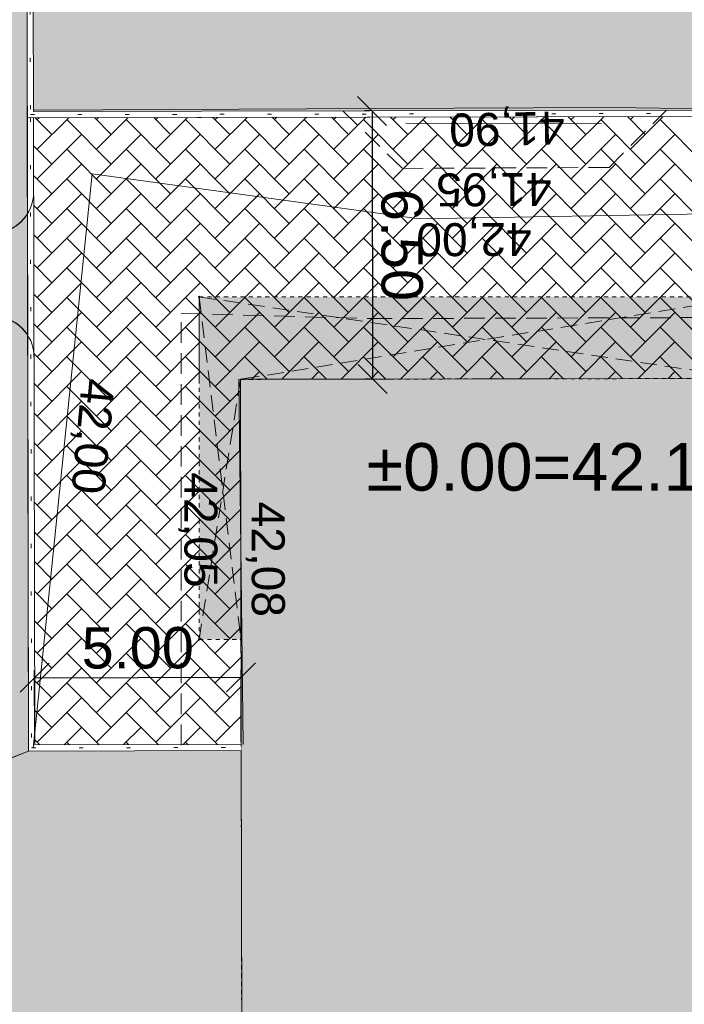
# Model space of a CAD drawing. Header units: metres. Extents: x 561538 to 562530, y 6580867 to 6581188.
# Tile 7 of 78: x 561583 to 561599, y 6581036 to 6581060. Entities that reach past the tile are written whole.
import ezdxf

# ---------------------------------------------------------------- set-up
doc = ezdxf.new("R2010")
doc.units = ezdxf.units.M
for name, pattern in [('DASHED', [0.75, 0.5, -0.25]), ('DOT2', [3.174999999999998, 0, -3.174999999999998]), ('Hoone$0$DASHED', [0.75, 0.5, -0.25]), ('Hoone$0$VEEPIIR', [0.02001, 0.01, -9.999999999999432e-06, 0.01])]:
    doc.linetypes.add(name, pattern=pattern)
for name, color, linetype in [('Hoone$0$ar', 7, 'Continuous'), ('Hoone$0$AR_Explanation', 7, 'Continuous'), ('KOTY', 7, 'Continuous')]:
    doc.layers.add(name, color=color, linetype=linetype)
for name, color, linetype, lineweight in [('Hoone$0$DP_suurim_ehitisealuse_pind', 150, 'Continuous', 0), ('K-Halj-muru', 71, 'Continuous', 9), ('KLM_hatch-konnitee-asfalt', 51, 'Continuous', 9), ('KLM_hatch-soidutee-asfalt-tyyp2', 253, 'Continuous', 9), ('KLM_hatch_betoonkivi', 253, 'Continuous', 9), ('KLM_horisontaal', 154, 'Continuous', 9), ('KLM_katteserv', 1, 'Continuous', 9), ('KLM_äärekivi_kõnnitee', 5, 'Continuous', 9), ('KLM_äärekivi_sõidutee', 1, 'Continuous', 9)]:
    doc.layers.add(name, color=color, linetype=linetype, lineweight=lineweight)
doc.styles.add('Hoone$0$GENERATED_STYLE_3', font='arial.ttf')
doc.styles.add('LK-500', font='swiss.ttf', dxfattribs={"height": 1})
doc.styles.add('SWISL', font='swissl.ttf', dxfattribs={"width": 0.99, "height": 1.2})

# ---------------------------------------------------------------- blocks, each defined once
blk = doc.blocks.new('_OBLIQUE')
at = {"color": 0, "linetype": 'ByBlock'}
blk.add_line((-0.5, -0.5), (0.5, 0.5), dxfattribs=at)

msp = doc.modelspace()

# ---------------------------------------------------------------- hatches: boundary and pattern name
at = {"layer": 'Hoone$0$ar', "linetype": 'Hoone$0$VEEPIIR', "lineweight": 15, "true_color": 0xc284a3}
h = msp.add_hatch(color=233, dxfattribs=at)
h.dxf.hatch_style = 1
h.paths.add_polyline_path([(561588.5333273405, 6581022.337083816), (561643.233230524, 6581022.439999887), (561643.2057799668, 6581037.029974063), (561643.2056831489, 6581039.89997388), (561637.2003907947, 6581039.888675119), (561637.1796194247, 6581050.92866066), (561588.4797056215, 6581050.837033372), (561600.7834069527, 6581050.860182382), (561600.7796911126, 6581052.835151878), (561587.4796911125, 6581052.835151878), (561587.4796911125, 6581044.535151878), (561588.491966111, 6581044.53705702)])
at = {"layer": 'Hoone$0$AR_Explanation', "linetype": 'Continuous', "lineweight": 25}
msp.add_hatch(color=1, dxfattribs=at).paths.add_polyline_path([(561597.0121911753, 6581051.218893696), (561595.4121995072, 6581051.224056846), (561596.2102247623, 6581050.610819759)], flags=0)
at = {"layer": 'K-Halj-muru'}
h = msp.add_hatch(color=256, dxfattribs=at)
edge = h.paths.add_edge_path()
edge.add_line((561577.12081321, 6581054.366873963), (561582.4658640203, 6581054.37515313))
edge.add_arc((561582.4886990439, 6581055.331534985), 0.9566544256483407, 268.6322388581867, 329.7823255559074)
edge.add_line((561583.3153628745, 6581054.850063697), (561583.2802484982, 6581072.475602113))
edge.add_line((561583.2802484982, 6581072.475602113), (561588.647307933, 6581072.485725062))
edge.add_arc((561588.6457047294, 6581073.33572355), 0.8500000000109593, 270.1080668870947, 360.1080669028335)
edge.add_line((561589.4957032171, 6581073.337326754), (561589.4936659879, 6581074.41744006))
edge.add_line((561589.4936659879, 6581074.41744006), (561589.3398622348, 6581075.739060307))
edge.add_line((561589.3398622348, 6581075.739060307), (561580.8546013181, 6581075.246038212))
edge.add_arc((561581.361836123, 6581070.263102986), 5.008685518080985, 95.81236745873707, 178.782130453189)
edge.add_line((561576.3542820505, 6581070.369558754), (561576.1192657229, 6581055.368576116))
edge.add_arc((561577.1192642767, 6581055.366872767), 1.000000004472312, 179.9024052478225, 270.0887473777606)
h = msp.add_hatch(color=256, dxfattribs=at)
edge = h.paths.add_edge_path()
edge.add_arc((561582.4659655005, 6581051.363762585), 1.011406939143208, 32.2614223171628, 89.72980301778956)
edge.add_line((561582.4707351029, 6581052.375158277), (561577.1109018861, 6581052.366856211))
edge.add_arc((561576.9784294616, 6581051.359968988), 1.015564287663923, 82.50485477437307, 178.4622422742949)
edge.add_line((561575.9632309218, 6581051.38722238), (561575.9101169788, 6581048.808974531))
edge.add_arc((561563.810143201, 6581049.071920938), 12.10283050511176, 330.488690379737, 358.7550924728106, ccw=False)
edge.add_arc((561578.6424351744, 6581039.470649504), 5.633222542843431, 139.7538213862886, 184.3312435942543)
edge.add_line((561573.0253005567, 6581039.045214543), (561573.148, 6581037.741))
edge.add_line((561573.148, 6581037.741), (561583.3413054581, 6581041.828272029))
edge.add_line((561583.3413054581, 6581041.828272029), (561583.3212328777, 6581051.903634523))
msp.add_hatch(color=256, dxfattribs=at).paths.add_polyline_path([(561588.4909977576, 6581041.838531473), (561583.3413054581, 6581041.828272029), (561573.117, 6581037.824), (561573.407, 6581034.988), (561574.8087, 6581034.7682), (561574.6274, 6581030.7751), (561573.0832, 6581030.7898), (561572.815366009, 6581026.37828295), (561572.615, 6581019.57), (561573.8343135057, 6581018.730534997), (561660.7255855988, 6581016.385296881), (561643.2275940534, 6581022.438383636), (561588.5276922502, 6581022.335410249)])
at = {"layer": 'KLM_hatch-konnitee-asfalt', "ltscale": 0.5}
h = msp.add_hatch(color=256, dxfattribs=at)
h.dxf.hatch_style = 1
edge = h.paths.add_edge_path()
edge.add_line((561571.3440987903, 6581042.043038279), (561573.148, 6581037.741))
edge.add_line((561573.148, 6581037.741), (561573.0253005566, 6581039.045214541))
edge.add_arc((561578.6424317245, 6581039.470649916), 5.633219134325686, 139.7538355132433, 184.331250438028, ccw=False)
edge.add_arc((561563.8101450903, 6581049.071920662), 12.10282861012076, 330.488671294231, 358.7550935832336)
edge.add_line((561575.9101169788, 6581048.808974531), (561575.9632309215, 6581051.38722237))
edge.add_arc((561576.9784294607, 6581051.359968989), 1.01556428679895, 82.50485471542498, 178.462242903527, ccw=False)
edge.add_line((561577.1109018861, 6581052.366856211), (561582.4707351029, 6581052.375158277))
edge.add_arc((561582.4560924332, 6581051.345954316), 1.02930811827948, 32.80632769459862, 89.18489764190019, ccw=False)
edge.add_line((561583.3212328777, 6581051.903634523), (561583.3153628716, 6581054.850063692))
edge.add_arc((561582.4886990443, 6581055.331534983), 0.9566544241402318, 268.6322388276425, 329.78232530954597, ccw=False)
edge.add_line((561582.4658640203, 6581054.37515313), (561577.1208132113, 6581054.366873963))
edge.add_arc((561577.0494912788, 6581055.368371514), 1.004033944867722, 178.9166426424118, 274.0734581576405, ccw=False)
edge.add_line((561576.0456368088, 6581055.38735481), (561576.3542820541, 6581070.369558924))
edge.add_arc((561581.3620409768, 6581070.262913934), 5.008894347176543, 95.81447969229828, 178.7800162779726, ccw=False)
edge.add_line((561580.8546013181, 6581075.246038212), (561589.3398622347, 6581075.739060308))
edge.add_arc((561583.4411383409, 6581074.317614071), 6.067573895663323, 13.54855392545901, 33.79649522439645)
edge.add_line((561588.4834044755, 6581077.692670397), (561580.7385902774, 6581077.242670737))
edge.add_arc((561581.3593764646, 6581070.264020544), 7.00620681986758, 95.08336895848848, 178.7999648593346)
edge.add_line((561574.3547063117, 6581070.410751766), (561574.3015696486, 6581067.831401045))
edge.add_arc((561573.2841138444, 6581067.859626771), 1.017847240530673, 262.00777864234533, 358.4109380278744, ccw=False)
edge.add_line((561573.1425937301, 6581066.851665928), (561569.3116413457, 6581066.843738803))
edge.add_line((561569.3116413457, 6581066.843738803), (561569.2822881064, 6581064.843673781))
edge.add_line((561569.2822881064, 6581064.843673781), (561573.1316419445, 6581064.851638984))
edge.add_arc((561573.2139995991, 6581063.849685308), 1.005332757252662, -1.0523194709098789, 94.6989814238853, ccw=False)
edge.add_line((561574.2191627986, 6581063.831221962), (561573.9181379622, 6581049.218926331))
edge.add_arc((561563.7100466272, 6581049.106852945), 10.20870653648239, -29.01927191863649, 0.629018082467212, ccw=False)
edge.add_line((561572.6371173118, 6581044.15457083), (561571.3440987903, 6581042.043038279))
at = {"layer": 'KLM_hatch-soidutee-asfalt-tyyp2'}
h = msp.add_hatch(color=253, dxfattribs=at)
edge = h.paths.add_edge_path()
edge.add_line((561583.4305470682, 6581072.325885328), (561583.4604306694, 6581057.325915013))
edge.add_line((561583.4604306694, 6581057.325915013), (561599.8605077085, 6581057.356847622))
edge.add_arc((561599.862393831, 6581056.356849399), 1.000000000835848, 0.11414705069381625, 90.1080669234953, ccw=False)
edge.add_line((561600.8623918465, 6581056.35884164), (561600.8673727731, 6581053.858682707))
edge.add_line((561600.8673727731, 6581053.858682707), (561636.1683412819, 6581053.925100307))
edge.add_arc((561636.1702227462, 6581052.925102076), 1.00000000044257, 0.10777591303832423, 90.10780002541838, ccw=False)
edge.add_line((561637.1702209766, 6581052.92698312), (561637.2001282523, 6581037.027708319))
edge.add_line((561637.2001282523, 6581037.027708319), (561643.8001438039, 6581037.029429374))
edge.add_line((561643.8001438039, 6581037.029429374), (561643.777595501, 6581049.013854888))
edge.add_arc((561645.7775919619, 6581049.017617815), 2.000000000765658, 90.10806694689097, 180.107799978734, ccw=False)
edge.add_line((561645.7738197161, 6581051.017614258), (561650.1738212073, 6581051.025913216))
edge.add_line((561650.1738212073, 6581051.025913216), (561650.1343104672, 6581072.025876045))
edge.add_line((561650.1343104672, 6581072.025876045), (561644.766261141, 6581072.015751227))
edge.add_arc((561644.7624888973, 6581074.01574767), 2.00000000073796, 180.1080669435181, 270.1080668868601, ccw=False)
edge.add_line((561642.7624924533, 6581074.011975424), (561642.756417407, 6581077.232887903))
edge.add_arc((561649.756404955, 6581077.246090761), 6.999999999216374, 93.32533804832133, 180.1080669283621, ccw=False)
edge.add_line((561649.3503663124, 6581084.234304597), (561628.3485795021, 6581083.014443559))
edge.add_arc((561628.7580091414, 6581076.025766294), 7.000660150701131, 0.11039423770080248, 93.35282438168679, ccw=False)
edge.add_line((561635.758656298, 6581076.039254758), (561635.7635878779, 6581073.424593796))
edge.add_arc((561634.763589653, 6581073.422707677), 1.000000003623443, -89.89193287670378, 0.10806672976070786, ccw=False)
edge.add_line((561634.765475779, 6581072.422709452), (561596.6475766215, 6581072.350814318))
edge.add_arc((561596.6456905, 6581073.35081254), 1.000000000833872, 180.1080669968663, 270.10806686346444, ccw=False)
edge.add_line((561595.6456922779, 6581073.348926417), (561595.6417466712, 6581075.440837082))
edge.add_arc((561601.6417359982, 6581075.452153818), 5.999999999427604, 93.3253380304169, 180.1080669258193, ccw=False)
edge.add_line((561601.2937028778, 6581081.442051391), (561583.2956432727, 6581080.396303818))
edge.add_arc((561583.6436763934, 6581074.406406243), 6.000000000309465, 0.10806691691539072, 93.32533803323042, ccw=False)
edge.add_line((561589.643665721, 6581074.417722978), (561589.6457029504, 6581073.337609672))
edge.add_arc((561588.6457047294, 6581073.33572355), 0.9999999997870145, -89.89193310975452, 0.10806689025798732, ccw=False)
edge.add_line((561588.6475908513, 6581072.335725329), (561583.4305470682, 6581072.325885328))

# ---------------------------------------------------------------- linework, layer by layer
at = {"layer": 'Hoone$0$ar', "color": 18, "linetype": 'Hoone$0$VEEPIIR', "lineweight": 20, "true_color": 0x000000}
for p, q in [((561587.4740560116, 6581052.833478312), (561587.4740560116, 6581044.533478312)), ((561587.4740560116, 6581044.533478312), (561588.4859110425, 6581044.535382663))]:
    msp.add_line(p, q, dxfattribs=at)
at = {"layer": 'Hoone$0$ar', "color": 18, "linetype": 'Hoone$0$DASHED', "lineweight": 13, "ltscale": 0.8, "true_color": 0x000000}
for p, q in [((561587.4740560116, 6581052.833478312), (561588.4859110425, 6581044.535382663)), ((561587.4740560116, 6581052.833478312), (561600.7777718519, 6581050.858508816)), ((561600.7740560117, 6581052.833478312), (561588.4744778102, 6581050.835360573)), ((561588.4740542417, 6581050.835359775), (561587.4740560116, 6581044.533478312))]:
    msp.add_line(p, q, dxfattribs=at)
at = {"layer": 'Hoone$0$ar', "color": 18, "linetype": 'Hoone$0$VEEPIIR', "lineweight": 20, "true_color": 0x000000}
for points in [[(561587.4740560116, 6581050.835359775), (561587.4740560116, 6581050.833478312), (561587.4740560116, 6581052.833478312), (561600.7740560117, 6581052.833478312), (561600.7777718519, 6581050.858508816)], [(561588.5276922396, 6581022.335410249), (561643.2275954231, 6581022.438326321), (561643.2001448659, 6581037.028300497), (561637.2001554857, 6581037.017011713), (561637.1739843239, 6581050.926987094), (561588.4740705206, 6581050.835359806), (561588.5276922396, 6581022.335410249)]]:
    msp.add_lwpolyline(points, dxfattribs=at)
at = {"layer": 'Hoone$0$ar', "lineweight": 0}
for centre in [(561587.4740546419, 6581052.833535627), (561587.4740546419, 6581044.533535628), (561588.4859225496, 6581044.535334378)]:
    msp.add_circle(centre, 0.01855530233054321, dxfattribs=at)
at = {"layer": 'Hoone$0$DP_suurim_ehitisealuse_pind', "color": 18, "lineweight": 25, "true_color": 0x000000, "const_width": 0.01}
msp.add_lwpolyline([(561643.2274986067, 6581022.438326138), (561643.200048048, 6581037.028300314), (561637.2001554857, 6581037.017011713), (561637.173984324, 6581050.926987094), (561588.4744778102, 6581050.835360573), (561588.5276922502, 6581022.335410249)], close=True, dxfattribs=at)
at = {"layer": 'K-Halj-muru'}
for p, q in [((561583.3153628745, 6581054.850063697), (561583.2802484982, 6581072.475602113)), ((561583.3413054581, 6581041.828272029), (561583.3212328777, 6581051.903634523)), ((561583.3413054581, 6581041.828272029), (561573.117, 6581037.824)), ((561573.148, 6581037.741), (561583.3413054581, 6581041.828272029)), ((561588.4909977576, 6581041.838531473), (561583.3413054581, 6581041.828272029)), ((561588.5276922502, 6581022.335410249), (561588.4909977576, 6581041.838531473))]:
    msp.add_line(p, q, dxfattribs=at)
for centre, radius, start, end in [((561582.4886990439, 6581055.331534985), 0.956654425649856, 268.632238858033, 329.7823255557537), ((561582.4659655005, 6581051.363762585), 1.011406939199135, 32.26142231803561, 89.72980301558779)]:
    msp.add_arc(centre, radius, start, end, dxfattribs=at)
at = {"layer": 'KLM_hatch-konnitee-asfalt', "ltscale": 0.5}
msp.add_line((561583.3212328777, 6581051.903634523), (561583.3153628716, 6581054.850063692), dxfattribs=at)
for centre, radius, start, end in [((561582.4886990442, 6581055.331534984), 0.9566544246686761, 268.6322388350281, 329.7823252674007), ((561582.4560924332, 6581051.345954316), 1.029308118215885, 32.80632769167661, 89.18489764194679)]:
    msp.add_arc(centre, radius, start, end, dxfattribs=at)
at = {"layer": 'KLM_hatch-soidutee-asfalt-tyyp2', "color": 253}
for p, q in [((561583.4305470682, 6581072.325885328), (561583.4604306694, 6581057.325915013)), ((561583.4604306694, 6581057.325915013), (561599.8605077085, 6581057.356847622))]:
    msp.add_line(p, q, dxfattribs=at)
at = {"layer": 'KLM_hatch_betoonkivi'}
for p, q in [((561599.8607906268, 6581057.206847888), (561583.4607295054, 6581057.175915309)), ((561589.2967871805, 6581056.411580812), (561590.0735943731, 6581057.188388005)), ((561591.09283816, 6581056.770790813), (561590.6741083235, 6581057.189520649)), ((561590.7336281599, 6581056.411580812), (561591.5131505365, 6581057.191103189)), ((561590.7336281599, 6581057.130001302), (561590.7933724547, 6581057.189745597)), ((561592.5296791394, 6581056.770790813), (561592.1082443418, 6581057.19222561)), ((561592.1704691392, 6581056.411580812), (561592.9527067, 6581057.193818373)), ((561592.1704691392, 6581057.130001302), (561592.2329286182, 6581057.192460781)), ((561593.9665201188, 6581056.770790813), (561593.5423803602, 6581057.194930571)), ((561593.6073101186, 6581056.411580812), (561594.3922628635, 6581057.196533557)), ((561593.6073101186, 6581057.130001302), (561593.6724847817, 6581057.195175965)), ((561595.4033610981, 6581056.770790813), (561594.9765163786, 6581057.197635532)), ((561595.044151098, 6581056.411580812), (561595.8318190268, 6581057.199248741)), ((561595.044151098, 6581057.130001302), (561595.1120409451, 6581057.19789115)), ((561596.8402020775, 6581056.770790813), (561596.410652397, 6581057.200340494)), ((561596.4809920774, 6581056.411580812), (561597.2713751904, 6581057.201963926)), ((561596.4809920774, 6581057.130001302), (561596.5515971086, 6581057.200606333)), ((561598.2770430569, 6581056.770790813), (561597.8447884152, 6581057.203045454)), ((561597.9178330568, 6581056.411580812), (561598.7109313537, 6581057.204679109)), ((561597.9178330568, 6581057.130001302), (561597.9911532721, 6581057.203321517)), ((561583.4607295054, 6581057.175915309), (561583.4910063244, 6581041.978570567)), ((561583.9086332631, 6581056.770790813), (561583.5034282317, 6581057.175995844)), ((561583.5494232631, 6581056.411580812), (561584.3153697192, 6581057.177527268)), ((561583.5494232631, 6581057.130001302), (561583.5955916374, 6581057.176169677)), ((561585.3454742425, 6581056.052370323), (561584.2678435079, 6581057.130001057)), ((561585.3454742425, 6581056.770790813), (561584.9375642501, 6581057.178700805)), ((561584.9862642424, 6581056.411580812), (561585.7549258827, 6581057.180242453)), ((561584.9862642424, 6581057.130001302), (561585.0351478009, 6581057.178884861)), ((561586.7823152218, 6581056.052370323), (561585.7046844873, 6581057.130001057)), ((561586.7823152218, 6581056.770790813), (561586.3717002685, 6581057.181405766)), ((561586.4231052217, 6581056.411580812), (561587.1944820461, 6581057.182957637)), ((561586.4231052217, 6581057.130001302), (561586.4747039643, 6581057.181600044)), ((561588.2191562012, 6581056.052370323), (561587.1415254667, 6581057.130001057)), ((561588.2191562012, 6581056.770790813), (561587.8058362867, 6581057.184110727)), ((561587.8599462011, 6581056.411580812), (561588.6340382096, 6581057.185672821)), ((561587.8599462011, 6581057.130001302), (561587.9142601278, 6581057.184315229)), ((561589.6559971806, 6581056.052370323), (561588.5783664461, 6581057.130001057)), ((561589.6559971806, 6581056.770790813), (561589.2399723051, 6581057.186815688)), ((561589.2967871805, 6581057.130001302), (561589.3538162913, 6581057.187030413)), ((561591.09283816, 6581056.052370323), (561590.0152074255, 6581057.130001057)), ((561592.5296791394, 6581056.052370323), (561591.4520484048, 6581057.130001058)), ((561593.9665201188, 6581056.052370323), (561592.8888893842, 6581057.130001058)), ((561595.4033610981, 6581056.052370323), (561594.3257303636, 6581057.130001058)), ((561596.8402020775, 6581056.052370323), (561595.762571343, 6581057.130001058)), ((561598.2770430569, 6581056.052370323), (561597.1994123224, 6581057.130001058)), ((561599.7138840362, 6581056.052370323), (561598.6362533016, 6581057.130001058)), ((561583.5494232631, 6581055.693160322), (561584.6270539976, 6581056.770791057)), ((561584.9862642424, 6581055.693160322), (561586.0638949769, 6581056.770791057)), ((561586.4231052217, 6581055.693160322), (561587.5007359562, 6581056.770791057)), ((561587.8599462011, 6581055.693160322), (561588.9375769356, 6581056.770791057)), ((561589.2967871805, 6581055.693160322), (561590.374417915, 6581056.770791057)), ((561590.7336281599, 6581055.693160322), (561591.8112588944, 6581056.770791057)), ((561592.1704691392, 6581055.693160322), (561593.2480998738, 6581056.770791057)), ((561593.6073101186, 6581055.693160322), (561594.6849408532, 6581056.770791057)), ((561595.044151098, 6581055.693160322), (561596.1217818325, 6581056.770791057)), ((561596.4809920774, 6581055.693160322), (561597.5586228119, 6581056.770791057)), ((561597.9178330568, 6581055.693160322), (561598.9954637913, 6581056.770791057)), ((561583.9086332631, 6581056.052370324), (561583.4620782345, 6581056.498925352)), ((561585.3454742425, 6581055.333949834), (561584.2678435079, 6581056.411580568)), ((561586.7823152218, 6581055.333949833), (561585.7046844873, 6581056.411580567)), ((561588.2191562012, 6581055.333949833), (561587.1415254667, 6581056.411580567)), ((561589.6559971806, 6581055.333949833), (561588.5783664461, 6581056.411580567)), ((561591.09283816, 6581055.333949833), (561590.0152074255, 6581056.411580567)), ((561592.5296791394, 6581055.333949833), (561591.4520484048, 6581056.411580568)), ((561593.9665201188, 6581055.333949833), (561592.8888893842, 6581056.411580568)), ((561595.4033610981, 6581055.333949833), (561594.3257303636, 6581056.411580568)), ((561596.8402020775, 6581055.333949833), (561595.762571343, 6581056.411580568)), ((561598.2770430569, 6581055.333949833), (561597.1994123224, 6581056.411580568)), ((561599.7138840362, 6581055.333949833), (561598.6362533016, 6581056.411580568)), ((561583.5494232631, 6581054.974739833), (561584.6270539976, 6581056.052370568)), ((561584.9862642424, 6581054.974739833), (561586.0638949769, 6581056.052370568)), ((561586.4231052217, 6581054.974739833), (561587.5007359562, 6581056.052370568)), ((561587.8599462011, 6581054.974739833), (561588.9375769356, 6581056.052370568)), ((561589.2967871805, 6581054.974739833), (561590.374417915, 6581056.052370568)), ((561590.7336281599, 6581054.974739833), (561591.8112588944, 6581056.052370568)), ((561592.1704691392, 6581054.974739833), (561593.2480998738, 6581056.052370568)), ((561593.6073101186, 6581054.974739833), (561594.6849408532, 6581056.052370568)), ((561595.044151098, 6581054.974739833), (561596.1217818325, 6581056.052370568)), ((561596.4809920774, 6581054.974739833), (561597.5586228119, 6581056.052370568)), ((561597.9178330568, 6581054.974739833), (561598.9954637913, 6581056.052370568)), ((561583.9086332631, 6581055.333949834), (561583.4635123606, 6581055.779070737)), ((561585.3454742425, 6581054.615529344), (561584.2678435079, 6581055.693160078)), ((561586.7823152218, 6581054.615529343), (561585.7046844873, 6581055.693160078)), ((561588.2191562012, 6581054.615529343), (561587.1415254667, 6581055.693160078)), ((561589.6559971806, 6581054.615529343), (561588.5783664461, 6581055.693160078)), ((561591.09283816, 6581054.615529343), (561590.0152074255, 6581055.693160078)), ((561592.5296791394, 6581054.615529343), (561591.4520484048, 6581055.693160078)), ((561593.9665201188, 6581054.615529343), (561592.8888893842, 6581055.693160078)), ((561595.4033610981, 6581054.615529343), (561594.3257303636, 6581055.693160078)), ((561596.8402020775, 6581054.615529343), (561595.762571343, 6581055.693160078)), ((561598.2770430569, 6581054.615529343), (561597.1994123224, 6581055.693160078)), ((561599.7138840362, 6581054.615529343), (561598.6362533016, 6581055.693160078)), ((561583.5494232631, 6581054.256319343), (561584.6270539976, 6581055.333950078)), ((561584.9862642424, 6581054.256319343), (561586.0638949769, 6581055.333950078)), ((561586.4231052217, 6581054.256319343), (561587.5007359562, 6581055.333950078)), ((561587.8599462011, 6581054.256319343), (561588.9375769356, 6581055.333950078)), ((561589.2967871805, 6581054.256319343), (561590.374417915, 6581055.333950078)), ((561590.7336281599, 6581054.256319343), (561591.8112588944, 6581055.333950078)), ((561592.1704691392, 6581054.256319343), (561593.2480998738, 6581055.333950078)), ((561593.6073101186, 6581054.256319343), (561594.6849408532, 6581055.333950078)), ((561595.044151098, 6581054.256319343), (561596.1217818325, 6581055.333950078)), ((561596.4809920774, 6581054.256319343), (561597.5586228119, 6581055.333950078)), ((561597.9178330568, 6581054.256319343), (561598.9954637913, 6581055.333950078)), ((561583.9086332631, 6581054.615529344), (561583.4649464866, 6581055.059216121)), ((561585.3454742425, 6581053.897108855), (561584.2678435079, 6581054.974739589)), ((561586.7823152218, 6581053.897108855), (561585.7046844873, 6581054.974739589)), ((561588.2191562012, 6581053.897108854), (561587.1415254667, 6581054.974739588)), ((561589.6559971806, 6581053.897108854), (561588.5783664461, 6581054.974739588)), ((561591.09283816, 6581053.897108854), (561590.0152074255, 6581054.974739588)), ((561592.5296791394, 6581053.897108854), (561591.4520484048, 6581054.974739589)), ((561593.9665201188, 6581053.897108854), (561592.8888893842, 6581054.974739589)), ((561595.4033610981, 6581053.897108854), (561594.3257303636, 6581054.974739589)), ((561596.8402020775, 6581053.897108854), (561595.762571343, 6581054.974739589)), ((561598.2770430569, 6581053.897108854), (561597.1994123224, 6581054.974739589)), ((561599.7138840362, 6581053.897108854), (561598.6362533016, 6581054.974739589)), ((561583.5494232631, 6581053.537898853), (561584.6270539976, 6581054.615529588)), ((561584.9862642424, 6581053.537898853), (561586.0638949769, 6581054.615529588)), ((561586.4231052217, 6581053.537898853), (561587.5007359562, 6581054.615529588)), ((561587.8599462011, 6581053.537898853), (561588.9375769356, 6581054.615529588)), ((561589.2967871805, 6581053.537898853), (561590.374417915, 6581054.615529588)), ((561590.7336281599, 6581053.537898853), (561591.8112588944, 6581054.615529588)), ((561592.1704691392, 6581053.537898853), (561593.2480998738, 6581054.615529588)), ((561593.6073101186, 6581053.537898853), (561594.6849408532, 6581054.615529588)), ((561595.044151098, 6581053.537898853), (561596.1217818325, 6581054.615529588)), ((561596.4809920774, 6581053.537898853), (561597.5586228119, 6581054.615529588)), ((561597.9178330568, 6581053.537898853), (561598.9954637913, 6581054.615529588)), ((561583.9086332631, 6581053.897108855), (561583.4663806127, 6581054.339361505)), ((561585.3454742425, 6581053.178688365), (561584.2678435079, 6581054.256319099)), ((561586.7823152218, 6581053.178688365), (561585.7046844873, 6581054.256319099)), ((561588.2191562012, 6581053.178688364), (561587.1415254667, 6581054.256319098)), ((561589.6559971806, 6581053.178688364), (561588.5783664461, 6581054.256319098)), ((561591.09283816, 6581053.178688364), (561590.0152074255, 6581054.256319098)), ((561592.5296791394, 6581053.178688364), (561591.4520484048, 6581054.256319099)), ((561593.9665201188, 6581053.178688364), (561592.8888893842, 6581054.256319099)), ((561595.4033610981, 6581053.178688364), (561594.3257303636, 6581054.256319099)), ((561596.8402020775, 6581053.178688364), (561595.762571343, 6581054.256319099)), ((561598.2770430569, 6581053.178688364), (561597.1994123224, 6581054.256319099)), ((561599.7138840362, 6581053.178688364), (561598.6362533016, 6581054.256319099)), ((561583.5494232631, 6581052.819478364), (561584.6270539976, 6581053.897109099)), ((561584.9862642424, 6581052.819478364), (561586.0638949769, 6581053.897109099)), ((561586.4231052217, 6581052.819478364), (561587.5007359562, 6581053.897109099)), ((561587.8599462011, 6581052.819478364), (561588.9375769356, 6581053.897109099)), ((561589.2967871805, 6581052.819478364), (561590.374417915, 6581053.897109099)), ((561590.7336281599, 6581052.819478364), (561591.8112588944, 6581053.897109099)), ((561592.1704691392, 6581052.819478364), (561593.2480998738, 6581053.897109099)), ((561593.6073101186, 6581052.819478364), (561594.6849408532, 6581053.897109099)), ((561595.044151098, 6581052.819478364), (561596.1217818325, 6581053.897109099)), ((561596.4809920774, 6581052.819478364), (561597.5586228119, 6581053.897109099)), ((561597.9178330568, 6581052.819478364), (561598.9954637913, 6581053.897109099)), ((561583.9086332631, 6581053.178688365), (561583.4678147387, 6581053.619506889)), ((561585.3454742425, 6581052.460267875), (561584.2678435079, 6581053.537898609)), ((561586.7823152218, 6581052.460267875), (561585.7046844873, 6581053.537898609)), ((561588.2191562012, 6581052.460267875), (561587.1415254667, 6581053.537898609)), ((561589.6559971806, 6581052.460267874), (561588.5783664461, 6581053.537898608)), ((561591.09283816, 6581052.460267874), (561590.0152074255, 6581053.537898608)), ((561592.5296791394, 6581052.460267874), (561591.4520484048, 6581053.537898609)), ((561593.9665201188, 6581052.460267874), (561592.8888893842, 6581053.537898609)), ((561595.4033610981, 6581052.460267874), (561594.3257303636, 6581053.537898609)), ((561596.8402020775, 6581052.460267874), (561595.762571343, 6581053.537898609)), ((561598.2770430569, 6581052.460267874), (561597.1994123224, 6581053.537898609)), ((561599.7138840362, 6581052.460267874), (561598.6362533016, 6581053.537898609)), ((561583.5494232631, 6581052.101057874), (561584.6270539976, 6581053.178688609)), ((561584.9862642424, 6581052.101057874), (561586.0638949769, 6581053.178688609)), ((561586.4231052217, 6581052.101057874), (561587.5007359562, 6581053.178688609)), ((561587.8599462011, 6581052.101057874), (561588.9375769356, 6581053.178688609)), ((561589.2967871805, 6581052.101057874), (561590.374417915, 6581053.178688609)), ((561590.7336281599, 6581052.101057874), (561591.8112588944, 6581053.178688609)), ((561592.1704691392, 6581052.101057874), (561593.2480998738, 6581053.178688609)), ((561593.6073101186, 6581052.101057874), (561594.6849408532, 6581053.178688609)), ((561595.044151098, 6581052.101057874), (561596.1217818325, 6581053.178688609)), ((561596.4809920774, 6581052.101057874), (561597.5586228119, 6581053.178688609)), ((561597.9178330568, 6581052.101057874), (561598.9954637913, 6581053.178688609)), ((561583.9086332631, 6581052.460267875), (561583.4692488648, 6581052.899652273)), ((561585.3454742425, 6581051.741847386), (561584.2678435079, 6581052.81947812)), ((561586.7823152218, 6581051.741847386), (561585.7046844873, 6581052.81947812)), ((561588.2191562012, 6581051.741847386), (561587.1415254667, 6581052.81947812)), ((561589.6559971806, 6581051.741847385), (561588.5783664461, 6581052.819478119)), ((561591.09283816, 6581051.741847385), (561590.0152074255, 6581052.819478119)), ((561592.5296791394, 6581051.741847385), (561591.4520484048, 6581052.81947812)), ((561593.9665201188, 6581051.741847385), (561592.8888893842, 6581052.81947812)), ((561595.4033610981, 6581051.741847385), (561594.3257303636, 6581052.81947812)), ((561596.8402020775, 6581051.741847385), (561595.762571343, 6581052.81947812)), ((561598.2770430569, 6581051.741847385), (561597.1994123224, 6581052.81947812)), ((561599.7138840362, 6581051.741847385), (561598.6362533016, 6581052.81947812)), ((561583.5494232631, 6581051.382637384), (561584.6270539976, 6581052.460268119)), ((561584.9862642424, 6581051.382637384), (561586.0638949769, 6581052.460268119)), ((561586.4231052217, 6581051.382637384), (561587.5007359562, 6581052.460268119)), ((561587.8599462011, 6581051.382637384), (561588.9375769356, 6581052.460268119)), ((561589.2967871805, 6581051.382637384), (561590.374417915, 6581052.460268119)), ((561590.7336281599, 6581051.382637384), (561591.8112588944, 6581052.460268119)), ((561592.1704691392, 6581051.382637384), (561593.2480998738, 6581052.460268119)), ((561593.6073101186, 6581051.382637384), (561594.6849408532, 6581052.460268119)), ((561595.044151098, 6581051.382637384), (561596.1217818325, 6581052.460268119)), ((561596.4809920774, 6581051.382637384), (561597.5586228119, 6581052.460268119)), ((561597.9178330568, 6581051.382637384), (561598.9954637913, 6581052.460268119)), ((561583.9086332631, 6581051.741847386), (561583.4706829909, 6581052.179797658)), ((561585.3454742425, 6581051.023426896), (561584.2678435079, 6581052.10105763)), ((561586.7823152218, 6581051.023426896), (561585.7046844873, 6581052.10105763)), ((561588.2191562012, 6581051.023426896), (561587.1415254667, 6581052.10105763)), ((561589.6559971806, 6581051.023426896), (561588.5783664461, 6581052.10105763)), ((561591.09283816, 6581051.023426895), (561590.0152074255, 6581052.101057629)), ((561592.5296791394, 6581051.023426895), (561591.4520484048, 6581052.10105763)), ((561593.9665201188, 6581051.023426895), (561592.8888893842, 6581052.10105763)), ((561595.4033610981, 6581051.023426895), (561594.3257303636, 6581052.10105763)), ((561596.8402020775, 6581051.023426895), (561595.762571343, 6581052.10105763)), ((561598.2770430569, 6581051.023426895), (561597.1994123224, 6581052.10105763)), ((561599.7138840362, 6581051.023426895), (561598.6362533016, 6581052.10105763)), ((561583.5494232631, 6581050.664216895), (561584.6270539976, 6581051.74184763)), ((561584.9862642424, 6581050.664216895), (561586.0638949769, 6581051.74184763)), ((561586.4231052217, 6581050.664216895), (561587.5007359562, 6581051.74184763)), ((561587.8599462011, 6581050.664216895), (561588.9375769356, 6581051.74184763)), ((561589.4722363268, 6581050.839666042), (561590.374417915, 6581051.74184763)), ((561590.9114833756, 6581050.842072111), (561591.8112588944, 6581051.74184763)), ((561592.3507304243, 6581050.84447818), (561593.2480998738, 6581051.74184763)), ((561593.7899774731, 6581050.84688425), (561594.6849408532, 6581051.74184763)), ((561595.2292245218, 6581050.849290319), (561596.1217818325, 6581051.74184763)), ((561596.6684715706, 6581050.851696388), (561597.5586228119, 6581051.74184763)), ((561598.1077186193, 6581050.854102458), (561598.9954637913, 6581051.74184763)), ((561583.9086332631, 6581051.023426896), (561583.4721171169, 6581051.459943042)), ((561585.3454742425, 6581050.305006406), (561584.2678435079, 6581051.38263714)), ((561586.7823152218, 6581050.305006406), (561585.7046844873, 6581051.38263714)), ((561588.2191562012, 6581050.305006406), (561587.1415254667, 6581051.38263714)), ((561589.1219231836, 6581050.839080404), (561588.5783664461, 6581051.38263714)), ((561590.5563661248, 6581050.841478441), (561590.0152074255, 6581051.382637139)), ((561591.9908090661, 6581050.843876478), (561591.4520484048, 6581051.38263714)), ((561593.4252520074, 6581050.846274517), (561592.8888893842, 6581051.38263714)), ((561594.8596949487, 6581050.848672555), (561594.3257303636, 6581051.38263714)), ((561596.29413789, 6581050.851070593), (561595.762571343, 6581051.38263714)), ((561597.7285808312, 6581050.853468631), (561597.1994123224, 6581051.38263714)), ((561599.1630237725, 6581050.855866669), (561598.6362533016, 6581051.38263714)), ((561583.5494232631, 6581049.945796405), (561584.6270539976, 6581051.02342714)), ((561584.9862642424, 6581049.945796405), (561586.0638949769, 6581051.02342714)), ((561586.4231052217, 6581049.945796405), (561587.5007359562, 6581051.02342714)), ((561588.7526128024, 6581050.838463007), (561588.9375769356, 6581051.02342714)), ((561590.1918598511, 6581050.840869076), (561590.374417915, 6581051.02342714)), ((561591.6311068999, 6581050.843275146), (561591.8112588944, 6581051.02342714)), ((561593.0703539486, 6581050.845681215), (561593.2480998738, 6581051.02342714)), ((561594.5096009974, 6581050.848087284), (561594.6849408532, 6581051.02342714)), ((561595.9488480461, 6581050.850493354), (561596.1217818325, 6581051.02342714)), ((561597.3880950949, 6581050.852899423), (561597.5586228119, 6581051.02342714)), ((561598.8273421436, 6581050.855305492), (561598.9954637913, 6581051.02342714)), ((561588.4744728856, 6581050.837998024), (561600.7777704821, 6581050.858566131)), ((561588.4907043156, 6581041.988531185), (561588.4744728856, 6581050.837998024)), ((561583.9086332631, 6581050.305006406), (561583.473551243, 6581050.740088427)), ((561585.3454742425, 6581049.586585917), (561584.2678435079, 6581050.664216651)), ((561586.7823152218, 6581049.586585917), (561585.7046844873, 6581050.664216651)), ((561588.2191562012, 6581049.586585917), (561587.1415254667, 6581050.664216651)), ((561587.8599462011, 6581049.945796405), (561588.4749812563, 6581050.56083146)), ((561583.5494232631, 6581049.227375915), (561584.6270539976, 6581050.30500665)), ((561584.9862642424, 6581049.227375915), (561586.0638949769, 6581050.30500665)), ((561586.4231052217, 6581049.227375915), (561587.5007359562, 6581050.30500665)), ((561583.9086332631, 6581049.586585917), (561583.474985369, 6581050.020233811)), ((561585.3454742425, 6581048.868165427), (561584.2678435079, 6581049.945796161)), ((561586.7823152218, 6581048.868165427), (561585.7046844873, 6581049.945796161)), ((561588.2191562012, 6581048.868165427), (561587.1415254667, 6581049.945796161)), ((561587.8599462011, 6581049.227375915), (561588.4762965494, 6581049.843726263)), ((561583.5494232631, 6581048.508955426), (561584.6270539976, 6581049.586586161)), ((561584.9862642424, 6581048.508955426), (561586.0638949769, 6581049.586586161)), ((561586.4231052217, 6581048.508955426), (561587.5007359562, 6581049.586586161)), ((561583.9086332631, 6581048.868165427), (561583.4764194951, 6581049.300379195)), ((561585.3454742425, 6581048.149744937), (561584.2678435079, 6581049.227375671)), ((561586.7823152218, 6581048.149744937), (561585.7046844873, 6581049.227375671)), ((561588.2191562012, 6581048.149744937), (561587.1415254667, 6581049.227375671)), ((561587.8599462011, 6581048.508955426), (561588.4776118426, 6581049.126621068)), ((561583.5494232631, 6581047.790534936), (561584.6270539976, 6581048.868165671)), ((561584.9862642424, 6581047.790534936), (561586.0638949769, 6581048.868165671)), ((561586.4231052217, 6581047.790534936), (561587.5007359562, 6581048.868165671)), ((561583.9086332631, 6581048.149744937), (561583.4778536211, 6581048.58052458)), ((561585.3454742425, 6581047.431324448), (561584.2678435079, 6581048.508955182)), ((561586.7823152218, 6581047.431324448), (561585.7046844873, 6581048.508955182)), ((561588.2191562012, 6581047.431324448), (561587.1415254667, 6581048.508955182)), ((561587.8599462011, 6581047.790534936), (561588.4789271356, 6581048.409515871)), ((561583.5494232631, 6581047.072114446), (561584.6270539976, 6581048.149745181)), ((561584.9862642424, 6581047.072114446), (561586.0638949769, 6581048.149745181)), ((561586.4231052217, 6581047.072114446), (561587.5007359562, 6581048.149745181)), ((561583.9086332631, 6581047.431324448), (561583.4792877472, 6581047.860669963)), ((561585.3454742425, 6581046.712903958), (561584.2678435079, 6581047.790534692)), ((561586.7823152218, 6581046.712903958), (561585.7046844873, 6581047.790534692)), ((561588.2191562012, 6581046.712903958), (561587.1415254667, 6581047.790534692)), ((561587.8599462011, 6581047.072114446), (561588.4802424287, 6581047.692410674)), ((561583.5494232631, 6581046.353693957), (561584.6270539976, 6581047.431324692)), ((561584.9862642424, 6581046.353693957), (561586.0638949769, 6581047.431324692)), ((561586.4231052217, 6581046.353693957), (561587.5007359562, 6581047.431324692)), ((561583.9086332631, 6581046.712903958), (561583.4807218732, 6581047.140815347)), ((561585.3454742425, 6581045.994483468), (561584.2678435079, 6581047.072114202)), ((561586.7823152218, 6581045.994483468), (561585.7046844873, 6581047.072114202)), ((561588.2191562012, 6581045.994483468), (561587.1415254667, 6581047.072114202)), ((561587.8599462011, 6581046.353693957), (561588.4815577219, 6581046.975305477)), ((561583.5494232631, 6581045.635273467), (561584.6270539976, 6581046.712904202)), ((561584.9862642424, 6581045.635273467), (561586.0638949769, 6581046.712904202)), ((561586.4231052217, 6581045.635273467), (561587.5007359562, 6581046.712904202)), ((561583.9086332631, 6581045.994483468), (561583.4821559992, 6581046.420960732)), ((561585.3454742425, 6581045.276062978), (561584.2678435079, 6581046.353693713)), ((561586.7823152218, 6581045.276062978), (561585.7046844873, 6581046.353693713)), ((561588.2191562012, 6581045.276062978), (561587.1415254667, 6581046.353693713)), ((561587.8599462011, 6581045.635273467), (561588.482873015, 6581046.258200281)), ((561583.5494232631, 6581044.916852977), (561584.6270539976, 6581045.994483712)), ((561584.9862642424, 6581044.916852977), (561586.0638949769, 6581045.994483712)), ((561586.4231052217, 6581044.916852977), (561587.5007359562, 6581045.994483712)), ((561583.9086332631, 6581045.276062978), (561583.4835901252, 6581045.701106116)), ((561585.3454742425, 6581044.557642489), (561584.2678435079, 6581045.635273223)), ((561586.7823152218, 6581044.557642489), (561585.7046844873, 6581045.635273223)), ((561588.2191562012, 6581044.557642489), (561587.1415254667, 6581045.635273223)), ((561587.8599462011, 6581044.916852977), (561588.4841883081, 6581045.541095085)), ((561583.5494232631, 6581044.198432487), (561584.6270539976, 6581045.276063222)), ((561584.9862642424, 6581044.198432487), (561586.0638949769, 6581045.276063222)), ((561586.4231052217, 6581044.198432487), (561587.5007359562, 6581045.276063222)), ((561583.9086332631, 6581044.557642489), (561583.4850242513, 6581044.981251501)), ((561585.3454742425, 6581043.839221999), (561584.2678435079, 6581044.916852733)), ((561586.7823152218, 6581043.839221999), (561585.7046844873, 6581044.916852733)), ((561588.2191562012, 6581043.839221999), (561587.1415254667, 6581044.916852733)), ((561587.8599462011, 6581044.198432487), (561588.4855036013, 6581044.823989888)), ((561583.5494232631, 6581043.480011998), (561584.6270539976, 6581044.557642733)), ((561584.9862642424, 6581043.480011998), (561586.0638949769, 6581044.557642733)), ((561586.4231052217, 6581043.480011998), (561587.5007359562, 6581044.557642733)), ((561583.9086332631, 6581043.839221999), (561583.4864583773, 6581044.261396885)), ((561585.3454742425, 6581043.120801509), (561584.2678435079, 6581044.198432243)), ((561586.7823152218, 6581043.120801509), (561585.7046844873, 6581044.198432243)), ((561588.2191562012, 6581043.120801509), (561587.1415254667, 6581044.198432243)), ((561587.8599462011, 6581043.480011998), (561588.4868188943, 6581044.106884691)), ((561583.5494232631, 6581042.761591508), (561584.6270539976, 6581043.839222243)), ((561584.9862642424, 6581042.761591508), (561586.0638949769, 6581043.839222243)), ((561586.4231052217, 6581042.761591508), (561587.5007359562, 6581043.839222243)), ((561583.9086332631, 6581043.120801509), (561583.4878925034, 6581043.541542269)), ((561585.3454742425, 6581042.40238102), (561584.2678435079, 6581043.480011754)), ((561586.7823152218, 6581042.40238102), (561585.7046844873, 6581043.480011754)), ((561588.2191562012, 6581042.40238102), (561587.1415254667, 6581043.480011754)), ((561587.8599462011, 6581042.761591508), (561588.4881341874, 6581043.389779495)), ((561583.5494232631, 6581042.043171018), (561584.6270539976, 6581043.120801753)), ((561584.9862642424, 6581042.043171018), (561586.0638949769, 6581043.120801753)), ((561586.4231052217, 6581042.043171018), (561587.5007359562, 6581043.120801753)), ((561583.9086332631, 6581042.40238102), (561583.4893266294, 6581042.821687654)), ((561585.0477627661, 6581041.981672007), (561584.2678435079, 6581042.761591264)), ((561586.4817468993, 6581041.984528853), (561585.7046844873, 6581042.761591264)), ((561587.9157310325, 6581041.987385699), (561587.1415254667, 6581042.761591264)), ((561587.8599462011, 6581042.043171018), (561588.4894494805, 6581042.672674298)), ((561584.2046650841, 6581041.97999235), (561584.6270539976, 6581042.402381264)), ((561585.6443743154, 6581041.982860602), (561586.0638949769, 6581042.402381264)), ((561587.0840835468, 6581041.985728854), (561587.5007359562, 6581042.402381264)), ((561583.6137786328, 6581041.97881516), (561583.4907607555, 6581042.101833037)), ((561583.4910063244, 6581041.978570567), (561588.4907043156, 6581041.988531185)), ((561584.3307706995, 6581041.980243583), (561584.2678435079, 6581042.043170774)), ((561585.7647548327, 6581041.983100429), (561585.7046844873, 6581042.043170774)), ((561587.1987389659, 6581041.985957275), (561587.1415254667, 6581042.043170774))]:
    msp.add_line(p, q, dxfattribs=at)
at = {"layer": 'KLM_horisontaal'}
for p, q in [((561583.4807750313, 6581057.361334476), (561591.7379341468, 6581057.401260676)), ((561591.7379341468, 6581057.401260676), (561597.4901218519, 6581057.423901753)), ((561597.4901218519, 6581057.423901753), (561600.2203725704, 6581057.381346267)), ((561584.8804488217, 6581055.814973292), (561583.4556412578, 6581041.901179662)), ((561592.8017792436, 6581054.729282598), (561584.8804488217, 6581055.814973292)), ((561600.7153761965, 6581054.860708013), (561592.8017792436, 6581054.729282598)), ((561588.4376763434, 6581050.831453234), (561635.0369522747, 6581050.942444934)), ((561588.5387998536, 6581041.987994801), (561588.4376763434, 6581050.831453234))]:
    msp.add_line(p, q, dxfattribs=at)
at = {"layer": 'KLM_horisontaal', "linetype": 'DASHED'}
for p, q in [((561590.9487000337, 6581057.343951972), (561592.3992297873, 6581055.94867737)), ((561597.3985811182, 6581055.971415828), (561598.7893446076, 6581057.363282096)), ((561592.3992297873, 6581055.94867737), (561597.3985811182, 6581055.971415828)), ((561587.0388979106, 6581041.970843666), (561587.039347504, 6581052.434490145)), ((561587.039347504, 6581052.434490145), (561591.6431991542, 6581052.30804095)), ((561591.6431991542, 6581052.30804095), (561632.4741480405, 6581052.436345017))]:
    msp.add_line(p, q, dxfattribs=at)
at = {"layer": 'KLM_katteserv'}
for centre, start, end in [((561582.464315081, 6581055.375151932), 270.0887477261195, 0.114147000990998), ((561582.4722840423, 6581051.375159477), 0.1141469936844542, 90.08874771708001)]:
    msp.add_arc(centre, 0.9999999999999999, start, end, dxfattribs=at)
at = {"layer": 'KLM_äärekivi_kõnnitee'}
for p, q in [((561583.310729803, 6581057.175616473), (561583.3413054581, 6581041.828272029)), ((561583.4607295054, 6581057.175915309), (561583.4910063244, 6581041.978570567)), ((561583.4910063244, 6581041.978570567), (561588.4909964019, 6581041.988531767)), ((561583.3413054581, 6581041.828272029), (561588.4912952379, 6581041.838532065))]:
    msp.add_line(p, q, dxfattribs=at)
at = {"layer": 'KLM_äärekivi_kõnnitee', "linetype": 'DOT2', "lineweight": 9, "ltscale": 0.33}
for p, q in [((561583.3857296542, 6581057.175765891), (561583.4161558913, 6581041.903421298)), ((561583.4161558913, 6581041.903421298), (561588.4911458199, 6581041.913531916))]:
    msp.add_line(p, q, dxfattribs=at)
at = {"layer": 'KLM_äärekivi_sõidutee'}
for p, q in [((561583.2802484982, 6581072.475602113), (561583.3107297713, 6581057.175632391)), ((561583.4305470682, 6581072.325885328), (561583.4604306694, 6581057.325915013)), ((561583.3107297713, 6581057.175632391), (561599.8607906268, 6581057.206847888)), ((561583.4604306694, 6581057.325915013), (561599.8605077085, 6581057.356847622)), ((561592.4751354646, 6581057.045771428), (561597.2123246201, 6581057.030371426))]:
    msp.add_line(p, q, dxfattribs=at)
at = {"layer": 'KLM_äärekivi_sõidutee', "linetype": 'DOT2', "lineweight": 9, "ltscale": 0.33}
for p, q in [((561583.3553977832, 6581072.40074372), (561583.3855802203, 6581057.250773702)), ((561583.3855802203, 6581057.250773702), (561599.8606491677, 6581057.281847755))]:
    msp.add_line(p, q, dxfattribs=at)
at = {"layer": 'KOTY', "transparency": 16777216}
for p, q in [((561591.5979693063, 6581057.341260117), (561591.480469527, 6581057.341032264)), ((561591.6604691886, 6581057.341381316), (561591.6730700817, 6581050.843345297)), ((561591.6105701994, 6581050.843224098), (561591.4930704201, 6581050.842996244)), ((561583.4908818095, 6581042.041070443), (561583.4874077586, 6581043.784858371)), ((561583.4877663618, 6581043.604858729), (561588.487464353, 6581043.614819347)), ((561588.4905798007, 6581042.051031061), (561588.4871057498, 6581043.794818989))]:
    msp.add_line(p, q, dxfattribs=at)

# ---------------------------------------------------------------- block references
at = {"layer": 'KOTY', "transparency": 16777216, "xscale": 0.7, "yscale": 0.7, "zscale": 0.7}
for p, rotation in [((561591.6604691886, 6581057.341381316), 90.11110696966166), ((561591.6730700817, 6581050.843345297), 270.1111069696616), ((561583.4877663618, 6581043.604858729), 180.1141470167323), ((561588.487464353, 6581043.614819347), 0.1141470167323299)]:
    msp.add_blockref('_OBLIQUE', p, dxfattribs=dict(at, rotation=rotation))

# ---------------------------------------------------------------- texts
at = {"layer": 'Hoone$0$ar', "color": 7, "linetype": 'Continuous', "lineweight": 20, "insert": (561591.530446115, 6581048.706306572), "char_height": 1.152, "attachment_point": 4, "style": 'Hoone$0$GENERATED_STYLE_3'}
msp.add_mtext('±0.00=42.10', dxfattribs=at)
at = {"layer": 'KLM_horisontaal', "style": 'SWISL'}
for s, rotation, p in [('41,90', 181.1742639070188, (561596.3175459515, 6581057.330612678)), ('41,95', 180.2877145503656, (561596.0068435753, 6581055.839259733)), ('42,00', 180.2877145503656, (561595.5255192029, 6581054.631102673)), ('42,00', 264.6657790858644, (561584.6381260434, 6581050.883341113)), ('42,05', 270.1409928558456, (561587.110356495, 6581048.584395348)), ('42,08', 270.1409928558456, (561588.7422024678, 6581047.872735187))]:
    msp.add_text(s, height=0.8, rotation=rotation, dxfattribs=at).set_placement(p)
at = {"layer": 'KOTY', "transparency": 16777216, "char_height": 1, "attachment_point": 5, "style": 'LK-500'}
for s, insert, rotation in [('\\A1;6.50', (561592.3806854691, 6581054.093747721), 270.11110696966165), ('\\A1;5.00', (561585.986193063, 6581044.323754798), 0.1141470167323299)]:
    msp.add_mtext(s, dxfattribs=dict(at, insert=insert, rotation=rotation))

doc.saveas('drawing.dxf')
